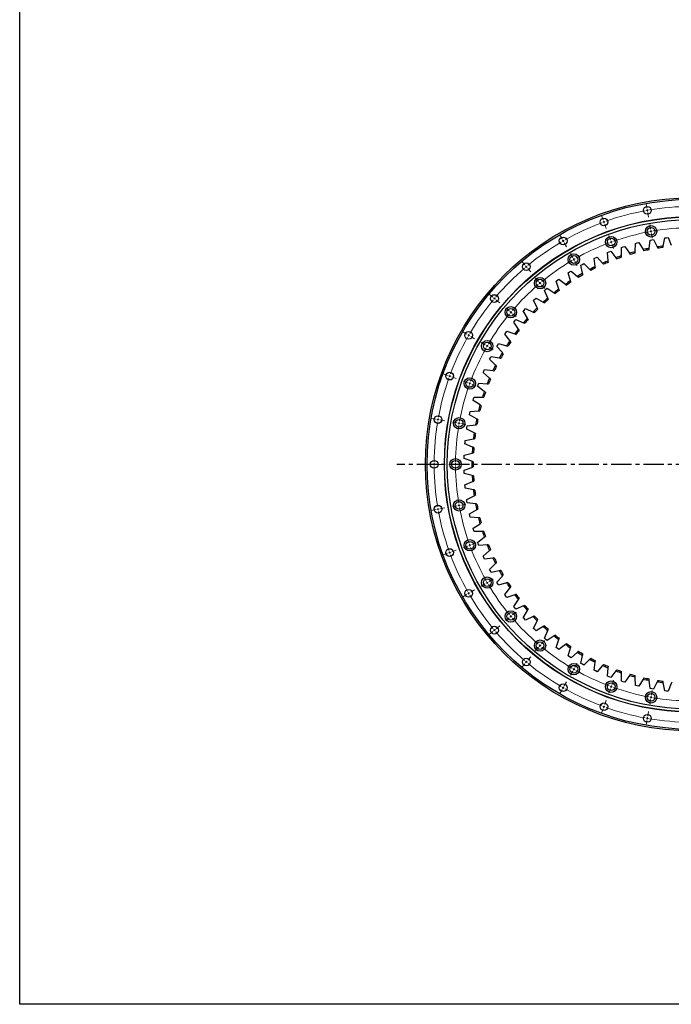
# Model space of a CAD drawing. Header units: millimetres. Extents: x 44 to 5794, y 5035 to 9433.
# Tile 1 of 10: x 44 to 1476, y 5035 to 7199. Entities that reach past the tile are written whole.
import ezdxf

# ---------------------------------------------------------------- set-up
doc = ezdxf.new("R2010")
doc.units = ezdxf.units.MM
doc.header["$LTSCALE"] = 20
doc.linetypes.add('CENTER', pattern=[10.16, 6.35, -1.27, 1.27, -1.27])

msp = doc.modelspace()

# ---------------------------------------------------------------- linework, layer by layer
at = {"color": 7, "linetype": 'Continuous', "lineweight": 25}
for p, q in [((1466.5, 6805.4), (1466.5, 6805.4)), ((1401.5, 6708.8), (1405.1, 6709.6)), ((1405.1, 6709.6), (1414.4, 6694)), ((1427.5, 6696.8), (1429.6, 6714.9)), ((1429.6, 6714.9), (1433.2, 6715.5)), ((1433.2, 6715.5), (1436.9, 6716.2)), ((1436.9, 6716.2), (1445.2, 6699.9)), ((1458.5, 6701.9), (1461.7, 6719.8)), ((1461.7, 6719.8), (1465.4, 6720.3)), ((1465.4, 6720.3), (1469, 6720.6)), ((1469, 6720.6), (1476.2, 6703.9)), ((1336.2, 6687.7), (1339.6, 6689.1)), ((1337.7, 6669.6), (1336.2, 6687.7)), ((1339.6, 6689.1), (1343.1, 6690.4)), ((1343.1, 6690.4), (1354.3, 6676.1)), ((1366.7, 6698.8), (1370.2, 6699.9)), ((1367, 6680.6), (1366.7, 6698.8)), ((1370.2, 6699.9), (1373.8, 6701)), ((1373.8, 6701), (1384.1, 6686)), ((1397, 6689.6), (1397.9, 6707.8)), ((1397.9, 6707.8), (1401.5, 6708.8)), ((1306.5, 6674.7), (1309.8, 6676.3)), ((1309.1, 6656.7), (1306.5, 6674.7)), ((1309.8, 6676.3), (1313.1, 6677.8)), ((1313.1, 6677.8), (1325.3, 6664.3)), ((1249.8, 6643.1), (1252.9, 6645.1)), ((1252.9, 6645.1), (1256, 6647)), ((1256, 6647), (1269.8, 6635.1)), ((1277.6, 6659.8), (1280.8, 6661.6)), ((1281.4, 6642), (1277.6, 6659.8)), ((1280.8, 6661.6), (1284.1, 6663.4)), ((1284.1, 6663.4), (1297.1, 6650.6)), ((1223.1, 6624.6), (1226.1, 6626.8)), ((1229.2, 6607.4), (1223.1, 6624.6)), ((1226.1, 6626.8), (1229.1, 6628.9)), ((1229.1, 6628.9), (1243.6, 6617.9)), ((1254.7, 6625.5), (1249.8, 6643.1)), ((1197.7, 6604.4), (1200.5, 6606.8)), ((1204.8, 6587.6), (1197.7, 6604.4)), ((1200.5, 6606.8), (1203.3, 6609.1)), ((1203.3, 6609.1), (1218.6, 6599.1)), ((1173.6, 6582.6), (1176.3, 6585.1)), ((1181.8, 6566.3), (1173.6, 6582.6)), ((1176.3, 6585.1), (1179, 6587.6)), ((1179, 6587.6), (1194.8, 6578.7)), ((1151, 6559.3), (1153.5, 6562)), ((1160.3, 6543.6), (1151, 6559.3)), ((1153.5, 6562), (1156, 6564.7)), ((1156, 6564.7), (1172.4, 6556.7)), ((1130, 6534.5), (1132.3, 6537.4)), ((1132.3, 6537.4), (1134.6, 6540.3)), ((1134.6, 6540.3), (1151.5, 6533.4)), ((1112.7, 6511.5), (1114.8, 6514.5)), ((1114.8, 6514.5), (1132.1, 6508.7)), ((1140.2, 6519.5), (1130, 6534.5)), ((1110.6, 6508.5), (1112.7, 6511.5)), ((1121.8, 6494.1), (1110.6, 6508.5)), ((1092.9, 6481.3), (1094.8, 6484.4)), ((1105, 6467.6), (1092.9, 6481.3)), ((1094.8, 6484.4), (1096.7, 6487.5)), ((1096.7, 6487.5), (1114.4, 6482.9)), ((1077, 6452.9), (1078.7, 6456.2)), ((1090, 6440.1), (1077, 6452.9)), ((1078.7, 6456.2), (1080.5, 6459.4)), ((1080.5, 6459.4), (1098.3, 6456)), ((1064.5, 6427), (1066, 6430.4)), ((1066, 6430.4), (1084.1, 6428)), ((1063, 6423.6), (1064.5, 6427)), ((1076.8, 6411.7), (1063, 6423.6)), ((1050.9, 6393.5), (1052.2, 6397)), ((1065.4, 6382.5), (1050.9, 6393.5)), ((1052.2, 6397), (1053.5, 6400.4)), ((1053.5, 6400.4), (1071.7, 6399.3)), ((1040.8, 6362.6), (1041.9, 6366.2)), ((1056, 6352.6), (1040.8, 6362.6)), ((1041.9, 6366.2), (1042.9, 6369.7)), ((1042.9, 6369.7), (1061.2, 6369.7)), ((1032.7, 6331.2), (1033.5, 6334.8)), ((1048.5, 6322.1), (1032.7, 6331.2)), ((1033.5, 6334.8), (1034.4, 6338.4)), ((1034.4, 6338.4), (1052.6, 6339.6)), ((1026.7, 6299.3), (1027.3, 6302.9)), ((1043.1, 6291.3), (1026.7, 6299.3)), ((1027.3, 6302.9), (1027.9, 6306.6)), ((1027.9, 6306.6), (1045.9, 6308.9)), ((1023.5, 6274.4), (1041.3, 6277.9)), ((1022.7, 6267.1), (1023.1, 6270.7)), ((1039.6, 6260.1), (1022.7, 6267.1)), ((1023.1, 6270.7), (1023.5, 6274.4)), ((1020.9, 6234.6), (1021, 6238.3)), ((1038.1, 6228.8), (1020.9, 6234.6)), ((1021, 6238.3), (1021.1, 6242)), ((1021.1, 6242), (1038.7, 6246.7)), ((1020.9, 6209.5), (1038.1, 6215.4)), ((1021, 6205.9), (1020.9, 6209.5)), ((1021.1, 6202.2), (1021, 6205.9)), ((1038.7, 6197.5), (1021.1, 6202.2)), ((1022.7, 6177.1), (1039.6, 6184.1)), ((1023.1, 6173.4), (1022.7, 6177.1)), ((1023.5, 6169.8), (1023.1, 6173.4)), ((1041.3, 6166.2), (1023.5, 6169.8)), ((1026.7, 6144.9), (1043.1, 6152.9)), ((1027.3, 6141.2), (1026.7, 6144.9)), ((1027.9, 6137.6), (1027.3, 6141.2)), ((1045.9, 6135.2), (1027.9, 6137.6)), ((1032.7, 6113), (1048.5, 6122)), ((1033.5, 6109.4), (1032.7, 6113)), ((1034.4, 6105.8), (1033.5, 6109.4)), ((1052.6, 6104.6), (1034.4, 6105.8)), ((1040.8, 6081.5), (1056, 6091.6)), ((1041.9, 6078), (1040.8, 6081.5)), ((1042.9, 6074.5), (1041.9, 6078)), ((1061.2, 6074.4), (1042.9, 6074.5)), ((1050.9, 6050.7), (1065.4, 6061.7)), ((1052.2, 6047.2), (1050.9, 6050.7)), ((1053.5, 6043.8), (1052.2, 6047.2)), ((1071.7, 6044.9), (1053.5, 6043.8)), ((1063, 6020.5), (1076.8, 6032.5)), ((1064.5, 6017.2), (1063, 6020.5)), ((1066, 6013.8), (1064.5, 6017.2)), ((1084.1, 6016.1), (1066, 6013.8)), ((1077, 5991.2), (1090, 6004)), ((1078.7, 5988), (1077, 5991.2)), ((1080.5, 5984.7), (1078.7, 5988)), ((1098.3, 5988.2), (1080.5, 5984.7)), ((1092.9, 5962.9), (1105, 5976.5)), ((1094.8, 5959.8), (1092.9, 5962.9)), ((1096.7, 5956.6), (1094.8, 5959.8)), ((1114.4, 5961.3), (1096.7, 5956.6)), ((1110.6, 5935.7), (1121.8, 5950.1)), ((1112.7, 5932.7), (1110.6, 5935.7)), ((1114.8, 5929.7), (1112.7, 5932.7)), ((1132.1, 5935.4), (1114.8, 5929.7)), ((1130, 5909.6), (1140.2, 5924.7)), ((1132.3, 5906.8), (1130, 5909.6)), ((1151.5, 5910.8), (1134.6, 5903.9)), ((1134.6, 5903.9), (1132.3, 5906.8)), ((1151, 5884.9), (1160.3, 5900.6)), ((1172.4, 5887.5), (1156, 5879.5)), ((1153.5, 5882.2), (1151, 5884.9)), ((1156, 5879.5), (1153.5, 5882.2)), ((1173.6, 5861.6), (1181.8, 5877.9)), ((1194.8, 5865.5), (1179, 5856.5)), ((1176.3, 5859), (1173.6, 5861.6)), ((1179, 5856.5), (1176.3, 5859)), ((1197.7, 5839.8), (1204.8, 5856.6)), ((1218.6, 5845.1), (1203.3, 5835.1)), ((1200.5, 5837.4), (1197.7, 5839.8)), ((1203.3, 5835.1), (1200.5, 5837.4)), ((1223.1, 5819.6), (1229.2, 5836.8)), ((1243.6, 5826.2), (1229.1, 5815.3)), ((1226.1, 5817.4), (1223.1, 5819.6)), ((1229.1, 5815.3), (1226.1, 5817.4)), ((1249.8, 5801.1), (1254.7, 5818.6)), ((1252.9, 5799.1), (1249.8, 5801.1)), ((1269.8, 5809), (1256, 5797.1)), ((1277.6, 5784.4), (1281.4, 5802.2)), ((1256, 5797.1), (1252.9, 5799.1)), ((1280.8, 5782.6), (1277.6, 5784.4)), ((1284.1, 5780.8), (1280.8, 5782.6)), ((1297.1, 5793.6), (1284.1, 5780.8)), ((1306.5, 5769.4), (1309.1, 5787.5)), ((1325.3, 5779.9), (1313.1, 5766.3)), ((1309.8, 5767.9), (1306.5, 5769.4)), ((1313.1, 5766.3), (1309.8, 5767.9)), ((1336.2, 5756.4), (1337.7, 5774.6)), ((1354.3, 5768.1), (1343.1, 5753.8)), ((1366.7, 5745.4), (1367, 5763.6)), ((1384.1, 5758.2), (1373.8, 5743.2)), ((1339.6, 5755.1), (1336.2, 5756.4)), ((1343.1, 5753.8), (1339.6, 5755.1)), ((1370.2, 5744.2), (1366.7, 5745.4)), ((1373.8, 5743.2), (1370.2, 5744.2)), ((1397.9, 5736.3), (1397, 5754.5)), ((1401.5, 5735.4), (1397.9, 5736.3)), ((1405.1, 5734.6), (1401.5, 5735.4)), ((1414.4, 5750.2), (1405.1, 5734.6)), ((1429.6, 5729.3), (1427.5, 5747.4)), ((1445.2, 5744.2), (1436.9, 5728)), ((1461.7, 5724.4), (1458.5, 5742.3)), ((1476.2, 5740.3), (1469, 5723.5)), ((1433.2, 5728.6), (1429.6, 5729.3)), ((1436.9, 5728), (1433.2, 5728.6)), ((1465.4, 5723.9), (1461.7, 5724.4)), ((1469, 5723.5), (1465.4, 5723.9))]:
    msp.add_line(p, q, dxfattribs=at)
at = {"color": 0, "linetype": 'Continuous', "lineweight": 18}
for p, q in [((1422.8, 6785.4), (1421, 6795.2)), ((1423.6, 6780.5), (1423.2, 6782.9)), ((1423.6, 6780.5), (1424.1, 6778)), ((1424.5, 6775.6), (1426.2, 6765.7)), ((1326.5, 6759.6), (1323, 6769)), ((1328.2, 6754.9), (1327.3, 6757.2)), ((1328.2, 6754.9), (1329, 6752.5)), ((1329.9, 6750.2), (1333.3, 6740.8)), ((1430.9, 6739.1), (1429.2, 6749)), ((1431.8, 6734.2), (1431.4, 6736.7)), ((1431.8, 6734.2), (1432.2, 6731.7)), ((1236.1, 6717.5), (1231.1, 6726.1)), ((1238.6, 6713.1), (1237.3, 6715.3)), ((1238.6, 6713.1), (1239.8, 6711)), ((1342.5, 6715.4), (1339.1, 6724.8)), ((1344.2, 6710.7), (1343.4, 6713.1)), ((1344.2, 6710.7), (1345.1, 6708.4)), ((1432.7, 6729.3), (1434.4, 6719.4)), ((1241.1, 6708.8), (1246.1, 6700.1)), ((1346, 6706), (1349.4, 6696.6)), ((1154.4, 6660.3), (1148, 6667.9)), ((1259.6, 6676.8), (1254.6, 6685.4)), ((1262.1, 6672.4), (1260.8, 6674.6)), ((1262.1, 6672.4), (1263.3, 6670.3)), ((1264.6, 6668.1), (1269.6, 6659.4)), ((1157.6, 6656.4), (1156, 6658.4)), ((1157.6, 6656.4), (1159.2, 6654.5)), ((1160.8, 6652.6), (1167.3, 6644.9)), ((1184.6, 6624.3), (1178.2, 6631.9)), ((1187.8, 6620.4), (1186.2, 6622.3)), ((1187.8, 6620.4), (1189.4, 6618.5)), ((1191.1, 6616.6), (1197.5, 6608.9)), ((1083.9, 6589.8), (1076.3, 6596.2)), ((1087.7, 6586.5), (1085.8, 6588.2)), ((1087.7, 6586.5), (1089.7, 6584.9)), ((1091.6, 6583.3), (1099.2, 6576.9)), ((1119.9, 6559.6), (1112.3, 6566)), ((1123.7, 6556.3), (1121.8, 6557.9)), ((1123.7, 6556.3), (1125.7, 6554.7)), ((1127.6, 6553.1), (1135.2, 6546.7)), ((1026.7, 6508.1), (1018.1, 6513.1)), ((1031.1, 6505.6), (1028.9, 6506.8)), ((1031.1, 6505.6), (1033.2, 6504.3)), ((1035.4, 6503.1), (1044, 6498.1)), ((1067.4, 6484.6), (1058.8, 6489.6)), ((1071.8, 6482.1), (1069.6, 6483.3)), ((1071.8, 6482.1), (1073.9, 6480.8)), ((1076.1, 6479.6), (1084.7, 6474.6)), ((984.6, 6417.7), (975.2, 6421.1)), ((989.3, 6416), (986.9, 6416.9)), ((989.3, 6416), (991.6, 6415.2)), ((994, 6414.3), (1003.4, 6410.9)), ((1028.8, 6401.6), (1019.4, 6405.1)), ((1033.5, 6399.9), (1031.1, 6400.8)), ((1033.5, 6399.9), (1035.8, 6399.1)), ((1038.1, 6398.2), (1047.5, 6394.8)), ((958.8, 6321.4), (948.9, 6323.2)), ((963.7, 6320.5), (961.2, 6321)), ((963.7, 6320.5), (966.2, 6320.1)), ((968.6, 6319.7), (978.5, 6317.9)), ((1005.1, 6313.3), (995.2, 6315)), ((1010, 6312.4), (1007.5, 6312.8)), ((1010, 6312.4), (1012.5, 6312)), ((1014.9, 6311.5), (1024.8, 6309.8)), ((950.1, 6222.1), (940.1, 6222.1)), ((955.1, 6222.1), (952.6, 6222.1)), ((955.1, 6222.1), (957.6, 6222.1)), ((960.1, 6222.1), (970.1, 6222.1)), ((997.1, 6222.1), (987.1, 6222.1)), ((1002.1, 6222.1), (999.6, 6222.1)), ((1002.1, 6222.1), (1004.6, 6222.1)), ((1007.1, 6222.1), (1017.1, 6222.1)), ((968.6, 6124.5), (978.5, 6126.2)), ((1005.1, 6130.9), (995.2, 6129.2)), ((1010, 6131.8), (1007.5, 6131.4)), ((1010, 6131.8), (1012.5, 6132.2)), ((1014.9, 6132.7), (1024.8, 6134.4)), ((958.8, 6122.8), (948.9, 6121)), ((963.7, 6123.6), (961.2, 6123.2)), ((963.7, 6123.6), (966.2, 6124.1)), ((1028.8, 6042.5), (1019.4, 6039.1)), ((1033.5, 6044.2), (1031.1, 6043.4)), ((1033.5, 6044.2), (1035.8, 6045.1)), ((1038.1, 6045.9), (1047.5, 6049.4)), ((984.6, 6026.5), (975.2, 6023)), ((989.3, 6028.2), (986.9, 6027.3)), ((989.3, 6028.2), (991.6, 6029)), ((994, 6029.9), (1003.4, 6033.3)), ((1067.4, 5959.6), (1058.8, 5954.6)), ((1071.8, 5962.1), (1069.6, 5960.8)), ((1071.8, 5962.1), (1073.9, 5963.3)), ((1076.1, 5964.6), (1084.7, 5969.6)), ((1026.7, 5936.1), (1018.1, 5931.1)), ((1031.1, 5938.6), (1028.9, 5937.3)), ((1031.1, 5938.6), (1033.2, 5939.8)), ((1035.4, 5941.1), (1044, 5946.1)), ((1123.7, 5887.8), (1121.8, 5886.2)), ((1123.7, 5887.8), (1125.7, 5889.4)), ((1127.6, 5891.1), (1135.2, 5897.5)), ((1091.6, 5860.8), (1099.2, 5867.3)), ((1119.9, 5884.6), (1112.3, 5878.2)), ((1083.9, 5854.4), (1076.3, 5848)), ((1087.7, 5857.6), (1085.8, 5856)), ((1087.7, 5857.6), (1089.7, 5859.2)), ((1187.8, 5823.7), (1186.2, 5821.8)), ((1187.8, 5823.7), (1189.4, 5825.7)), ((1191.1, 5827.6), (1197.5, 5835.2)), ((1184.6, 5819.9), (1178.2, 5812.3)), ((1154.4, 5783.9), (1148, 5776.3)), ((1157.6, 5787.7), (1156, 5785.8)), ((1157.6, 5787.7), (1159.2, 5789.7)), ((1160.8, 5791.6), (1167.3, 5799.2)), ((1264.6, 5776.1), (1269.6, 5784.7)), ((1259.6, 5767.4), (1254.6, 5758.8)), ((1262.1, 5771.8), (1260.8, 5769.6)), ((1262.1, 5771.8), (1263.3, 5773.9)), ((1241.1, 5735.4), (1246.1, 5744)), ((1344.2, 5733.4), (1345.1, 5735.8)), ((1346, 5738.1), (1349.4, 5747.5)), ((1236.1, 5726.7), (1231.1, 5718.1)), ((1238.6, 5731.1), (1237.3, 5728.9)), ((1238.6, 5731.1), (1239.8, 5733.2)), ((1342.5, 5728.8), (1339.1, 5719.4)), ((1344.2, 5733.4), (1343.4, 5731.1)), ((1432.7, 5714.9), (1434.4, 5724.8)), ((1329.9, 5694), (1333.3, 5703.4)), ((1430.9, 5705.1), (1429.2, 5695.2)), ((1431.8, 5710), (1431.4, 5707.5)), ((1431.8, 5710), (1432.2, 5712.5)), ((1326.5, 5684.6), (1323, 5675.2)), ((1328.2, 5689.3), (1327.3, 5686.9)), ((1328.2, 5689.3), (1329, 5691.6)), ((1424.5, 5668.6), (1426.2, 5678.5)), ((1422.8, 5658.8), (1421, 5648.9)), ((1423.6, 5663.7), (1423.2, 5661.2)), ((1423.6, 5663.7), (1424.1, 5666.2))]:
    msp.add_line(p, q, dxfattribs=at)
at = {"linetype": 'CENTER', "ltscale": 0.35}
msp.add_line((2170.8, 6222.1), (873.4, 6222.1), dxfattribs=at)
msp.add_lwpolyline([(44.4, 9433.1), (5794.3, 9433.1), (5794.3, 5035.3), (44.4, 5035.3)], close=True)
at = {"color": 7, "linetype": 'Continuous', "lineweight": 25}
for centre, radius in [((1522.1, 6222.1), 586), ((1522.1, 6222.1), 582.5), ((1423.6, 6780.5), 8.5), ((1522.1, 6222.1), 544.5), ((1522.1, 6222.1), 544), ((1522.1, 6222.1), 538), ((1328.2, 6754.9), 8.5), ((1431.8, 6734.2), 12.5), ((1431.8, 6734.2), 8.5), ((1238.6, 6713.1), 8.5), ((1344.2, 6710.7), 12.5), ((1344.2, 6710.7), 8.5), ((1262.1, 6672.4), 12.5), ((1262.1, 6672.4), 8.5), ((1157.6, 6656.4), 8.5), ((1187.8, 6620.4), 12.5), ((1187.8, 6620.4), 8.5), ((1087.7, 6586.5), 8.5), ((1123.7, 6556.3), 12.5), ((1123.7, 6556.3), 8.5), ((1031.1, 6505.6), 8.5), ((1071.8, 6482.1), 12.5), ((1071.8, 6482.1), 8.5), ((989.3, 6416), 8.5), ((1033.5, 6399.9), 12.5), ((1033.5, 6399.9), 8.5), ((963.7, 6320.5), 8.5), ((1010, 6312.4), 12.5), ((1010, 6312.4), 8.5), ((1002.1, 6222.1), 12.5), ((955.1, 6222.1), 8.5), ((1002.1, 6222.1), 8.5), ((963.7, 6123.6), 8.5), ((1010, 6131.8), 12.5), ((1010, 6131.8), 8.5), ((1033.5, 6044.2), 12.5), ((1033.5, 6044.2), 8.5), ((989.3, 6028.2), 8.5), ((1071.8, 5962.1), 12.5), ((1071.8, 5962.1), 8.5), ((1031.1, 5938.6), 8.5), ((1123.7, 5887.8), 12.5), ((1123.7, 5887.8), 8.5), ((1087.7, 5857.6), 8.5), ((1187.8, 5823.7), 12.5), ((1187.8, 5823.7), 8.5), ((1157.6, 5787.7), 8.5), ((1262.1, 5771.8), 12.5), ((1262.1, 5771.8), 8.5), ((1238.6, 5731.1), 8.5), ((1344.2, 5733.4), 12.5), ((1344.2, 5733.4), 8.5), ((1431.8, 5710), 12.5), ((1431.8, 5710), 8.5), ((1328.2, 5689.3), 8.5), ((1423.6, 5663.7), 8.5)]:
    msp.add_circle(centre, radius, dxfattribs=at)
at = {"color": 0, "linetype": 'Continuous', "lineweight": 18}
for radius, start, end in [(567, 100.5053, 109.4947), (567, 100, 100.2526), (567, 99.7474, 100), (567, 90.5053, 99.4947), (567, 110.5053, 119.4947), (567, 110, 110.2526), (567, 109.7474, 110), (520, 100.5509, 109.4491), (520, 100, 100.2755), (520, 99.7245, 100), (520, 90.5509, 99.4491), (567, 120.5053, 129.4947), (567, 120, 120.2526), (567, 119.7474, 120), (520, 110.5509, 119.4491), (520, 110, 110.2755), (520, 109.7245, 110), (520, 120.5509, 129.4491), (520, 120, 120.2755), (520, 119.7245, 120), (567, 130.5053, 139.4947), (567, 130, 130.2526), (567, 129.7474, 130), (520, 130.5509, 139.4491), (520, 130, 130.2755), (520, 129.7245, 130), (567, 140.5053, 149.4947), (567, 140, 140.2526), (567, 139.7474, 140), (520, 139.7245, 140), (520, 140.5509, 149.4491), (520, 140, 140.2755), (567, 150.5053, 159.4947), (567, 150, 150.2526), (567, 149.7474, 150), (520, 150.5509, 159.4491), (520, 150, 150.2755), (520, 149.7245, 150), (567, 160.5053, 169.4947), (567, 160, 160.2526), (567, 159.7474, 160), (520, 160.5509, 169.4491), (520, 160, 160.2755), (520, 159.7245, 160), (567, 170, 170.2526), (567, 169.7474, 170), (567, 170.5053, 179.4947), (520, 170.5509, 179.4491), (520, 170, 170.2755), (520, 169.7245, 170), (567, 179.7474, 180), (567, 180, 180.2526), (567, 180.5053, 189.4947), (520, 179.7245, 180), (520, 180, 180.2755), (520, 180.5509, 189.4491), (567, 189.7474, 190), (520, 189.7245, 190), (520, 190, 190.2755), (520, 190.5509, 199.4491), (567, 190, 190.2526), (567, 190.5053, 199.4947), (520, 199.7245, 200), (520, 200, 200.2755), (520, 200.5509, 209.4491), (567, 199.7474, 200), (567, 200, 200.2526), (567, 200.5053, 209.4947), (520, 209.7245, 210), (520, 210, 210.2755), (520, 210.5509, 219.4491), (567, 209.7474, 210), (567, 210, 210.2526), (567, 210.5053, 219.4947), (520, 219.7245, 220), (520, 220, 220.2755), (520, 220.5509, 229.4491), (567, 219.7474, 220), (567, 220, 220.2526), (567, 220.5053, 229.4947), (520, 229.7245, 230), (520, 230, 230.2755), (520, 230.5509, 239.4491), (567, 229.7474, 230), (567, 230, 230.2526), (567, 230.5053, 239.4947), (520, 239.7245, 240), (520, 240, 240.2755), (520, 240.5509, 249.4491), (567, 239.7474, 240), (567, 240, 240.2526), (567, 240.5053, 249.4947), (520, 249.7245, 250), (520, 250, 250.2755), (520, 250.5509, 259.4491), (520, 259.7245, 260), (520, 260, 260.2755), (520, 260.5509, 269.4491), (567, 249.7474, 250), (567, 250, 250.2526), (567, 250.5053, 259.4947), (567, 259.7474, 260), (567, 260, 260.2526), (567, 260.5053, 269.4947)]:
    msp.add_arc((1522.1, 6222.1), radius, start, end, dxfattribs=at)
at = {"color": 7, "linetype": 'Continuous', "lineweight": 25}
for radius, start, end in [(484, 104.9771, 106.5693), (484, 101.2658, 102.8579), (481, 101.3811, 102.7426), (484, 97.5544, 99.1466), (481, 97.6697, 99.0313), (484, 112.3998, 113.992), (481, 112.5151, 113.8767), (484, 108.6885, 110.2806), (481, 108.8038, 110.1653), (481, 105.0924, 106.454), (484, 116.1111, 117.7033), (481, 116.2264, 117.588), (484, 123.5338, 125.126), (481, 123.6491, 125.0107), (484, 119.8225, 121.4146), (481, 119.9378, 121.2993), (484, 127.2452, 128.8373), (481, 127.3605, 128.722), (484, 130.9565, 132.5487), (481, 131.0718, 132.4334), (484, 134.6678, 136.26), (481, 134.7831, 136.1447), (484, 138.3792, 139.9713), (481, 138.4945, 139.856), (484, 142.0905, 143.6827), (481, 142.2058, 143.5674), (484, 145.8019, 147.394), (481, 145.9172, 147.2787), (484, 149.5132, 151.1054), (481, 149.6285, 150.9901), (484, 153.2245, 154.8167), (481, 153.3398, 154.7014), (484, 156.9359, 158.528), (481, 157.0512, 158.4127), (484, 160.6472, 162.2394), (481, 160.7625, 162.1241), (484, 164.3586, 165.9507), (481, 164.4739, 165.8354), (484, 168.0699, 169.6621), (481, 168.1852, 169.5468), (484, 171.7812, 173.3734), (481, 171.8965, 173.2581), (484, 175.4926, 177.0847), (481, 175.6079, 176.9694), (484, 179.2039, 180.7961), (481, 179.3192, 180.6808), (484, 182.9153, 184.5074), (481, 183.0306, 184.3921), (484, 186.6266, 188.2188), (481, 186.7419, 188.1035), (484, 190.3379, 191.9301), (481, 190.4532, 191.8148), (484, 194.0493, 195.6414), (481, 194.1646, 195.5261), (484, 197.7606, 199.3528), (481, 197.8759, 199.2375), (484, 201.472, 203.0641), (481, 201.5873, 202.9488), (481, 205.2986, 206.6602), (484, 205.1833, 206.7755), (484, 208.8946, 210.4868), (481, 209.0099, 210.3715), (484, 212.606, 214.1981), (481, 212.7213, 214.0828), (484, 216.3173, 217.9095), (481, 216.4326, 217.7942), (484, 220.0287, 221.6208), (481, 220.144, 221.5055), (484, 223.74, 225.3322), (481, 223.8553, 225.2169), (484, 227.4513, 229.0435), (481, 227.5666, 228.9282), (484, 231.1627, 232.7548), (481, 231.278, 232.6395), (484, 234.874, 236.4662), (481, 234.9893, 236.3509), (484, 238.5854, 240.1775), (481, 238.7007, 240.0622), (484, 242.2967, 243.8889), (481, 242.412, 243.7736), (484, 246.008, 247.6002), (481, 246.1233, 247.4849), (484, 249.7194, 251.3115), (481, 249.8347, 251.1962), (484, 253.4307, 255.0229), (481, 253.546, 254.9076), (484, 257.1421, 258.7342), (481, 257.2574, 258.6189), (484, 260.8534, 262.4456), (481, 260.9687, 262.3303)]:
    msp.add_arc((1522.1, 6222.1), radius, start, end, dxfattribs=at)
for points in [[(1396.8, 6686.5), (1396.9, 6687.5), (1397, 6688.6), (1397, 6689.6)], [(1414.4, 6694), (1414.9, 6693), (1415.5, 6692.1), (1416, 6691.2)], [(1427.2, 6693.6), (1427.3, 6694.7), (1427.4, 6695.7), (1427.5, 6696.8)], [(1445.2, 6699.9), (1445.6, 6699), (1446.1, 6698.1), (1446.6, 6697.1)], [(1457.9, 6698.8), (1458.1, 6699.8), (1458.3, 6700.9), (1458.5, 6701.9)], [(1337.9, 6666.4), (1337.8, 6667.5), (1337.7, 6668.5), (1337.7, 6669.6)], [(1354.3, 6676.1), (1355, 6675.3), (1355.6, 6674.4), (1356.3, 6673.6)], [(1367.1, 6677.4), (1367, 6678.5), (1367, 6679.5), (1367, 6680.6)], [(1384.1, 6686), (1384.7, 6685.1), (1385.3, 6684.3), (1385.9, 6683.4)], [(1297.1, 6650.6), (1297.8, 6649.9), (1298.6, 6649.1), (1299.3, 6648.4)], [(1309.5, 6653.6), (1309.4, 6654.6), (1309.2, 6655.7), (1309.1, 6656.7)], [(1325.3, 6664.3), (1326, 6663.5), (1326.7, 6662.7), (1327.4, 6661.9)], [(1255.6, 6622.5), (1255.3, 6623.5), (1255, 6624.5), (1254.7, 6625.5)], [(1269.8, 6635.1), (1270.6, 6634.5), (1271.4, 6633.8), (1272.2, 6633.1)], [(1282, 6638.9), (1281.8, 6639.9), (1281.6, 6641), (1281.4, 6642)], [(1230.2, 6604.4), (1229.9, 6605.4), (1229.5, 6606.4), (1229.2, 6607.4)], [(1243.6, 6617.9), (1244.4, 6617.3), (1245.3, 6616.7), (1246.1, 6616)], [(1206.1, 6584.7), (1205.7, 6585.7), (1205.2, 6586.6), (1204.8, 6587.6)], [(1218.6, 6599.1), (1219.4, 6598.5), (1220.3, 6597.9), (1221.2, 6597.4)], [(1183.3, 6563.5), (1182.8, 6564.4), (1182.3, 6565.4), (1181.8, 6566.3)], [(1194.8, 6578.7), (1195.7, 6578.1), (1196.6, 6577.6), (1197.5, 6577.1)], [(1161.9, 6540.8), (1161.3, 6541.8), (1160.8, 6542.7), (1160.3, 6543.6)], [(1172.4, 6556.7), (1173.4, 6556.3), (1174.3, 6555.8), (1175.2, 6555.3)], [(1142, 6516.9), (1141.4, 6517.7), (1140.8, 6518.6), (1140.2, 6519.5)], [(1151.5, 6533.4), (1152.5, 6533), (1153.4, 6532.6), (1154.4, 6532.2)], [(1123.7, 6491.6), (1123.1, 6492.5), (1122.4, 6493.3), (1121.8, 6494.1)], [(1132.1, 6508.7), (1133.1, 6508.4), (1134.1, 6508.1), (1135.1, 6507.7)], [(1114.4, 6482.9), (1115.4, 6482.6), (1116.4, 6482.4), (1117.4, 6482.1)], [(1098.3, 6456), (1099.4, 6455.8), (1100.4, 6455.6), (1101.4, 6455.4)], [(1107.1, 6465.3), (1106.4, 6466.1), (1105.7, 6466.9), (1105, 6467.6)], [(1084.1, 6428), (1085.1, 6427.9), (1086.2, 6427.8), (1087.2, 6427.6)], [(1092.2, 6437.9), (1091.5, 6438.7), (1090.7, 6439.4), (1090, 6440.1)], [(1079.2, 6409.6), (1078.4, 6410.3), (1077.6, 6411), (1076.8, 6411.7)], [(1071.7, 6399.3), (1072.7, 6399.2), (1073.8, 6399.1), (1074.8, 6399.1)], [(1061.2, 6369.7), (1062.2, 6369.7), (1063.3, 6369.7), (1064.3, 6369.7)], [(1067.9, 6380.6), (1067.1, 6381.2), (1066.3, 6381.8), (1065.4, 6382.5)], [(1058.6, 6350.8), (1057.8, 6351.4), (1056.9, 6352), (1056, 6352.6)], [(1051.3, 6320.6), (1050.4, 6321.1), (1049.5, 6321.6), (1048.5, 6322.1)], [(1052.6, 6339.6), (1053.6, 6339.7), (1054.7, 6339.7), (1055.7, 6339.8)], [(1045.9, 6308.9), (1047, 6309.1), (1048, 6309.2), (1049.1, 6309.4)], [(1041.3, 6277.9), (1042.4, 6278.1), (1043.4, 6278.4), (1044.4, 6278.6)], [(1045.9, 6289.9), (1044.9, 6290.4), (1044, 6290.8), (1043.1, 6291.3)], [(1042.5, 6258.9), (1041.5, 6259.3), (1040.6, 6259.7), (1039.6, 6260.1)], [(1038.7, 6246.7), (1039.7, 6247), (1040.7, 6247.2), (1041.8, 6247.5)], [(1041.1, 6227.8), (1040.1, 6228.1), (1039.1, 6228.5), (1038.1, 6228.8)], [(1038.1, 6215.4), (1039.1, 6215.7), (1040.1, 6216), (1041.1, 6216.4)], [(1041.8, 6196.7), (1040.7, 6196.9), (1039.7, 6197.2), (1038.7, 6197.5)], [(1039.6, 6184.1), (1040.6, 6184.5), (1041.5, 6184.9), (1042.5, 6185.3)], [(1044.4, 6165.6), (1043.4, 6165.8), (1042.4, 6166), (1041.3, 6166.2)], [(1043.1, 6152.9), (1044, 6153.4), (1044.9, 6153.8), (1045.9, 6154.3)], [(1049.1, 6134.8), (1048, 6135), (1047, 6135.1), (1045.9, 6135.2)], [(1048.5, 6122), (1049.5, 6122.6), (1050.4, 6123.1), (1051.3, 6123.6)], [(1055.7, 6104.4), (1054.7, 6104.5), (1053.6, 6104.5), (1052.6, 6104.6)], [(1056, 6091.6), (1056.9, 6092.2), (1057.8, 6092.8), (1058.6, 6093.3)], [(1064.3, 6074.4), (1063.3, 6074.4), (1062.2, 6074.4), (1061.2, 6074.4)], [(1065.4, 6061.7), (1066.3, 6062.3), (1067.1, 6063), (1067.9, 6063.6)], [(1074.8, 6045.1), (1073.8, 6045.1), (1072.7, 6045), (1071.7, 6044.9)], [(1076.8, 6032.5), (1077.6, 6033.2), (1078.4, 6033.9), (1079.2, 6034.5)], [(1087.2, 6016.5), (1086.2, 6016.4), (1085.1, 6016.3), (1084.1, 6016.1)], [(1090, 6004), (1090.7, 6004.8), (1091.5, 6005.5), (1092.2, 6006.3)], [(1101.4, 5988.8), (1100.4, 5988.6), (1099.4, 5988.4), (1098.3, 5988.2)], [(1105, 5976.5), (1105.7, 5977.3), (1106.4, 5978.1), (1107.1, 5978.9)], [(1117.4, 5962.1), (1116.4, 5961.8), (1115.4, 5961.5), (1114.4, 5961.3)], [(1121.8, 5950.1), (1122.4, 5950.9), (1123.1, 5951.7), (1123.7, 5952.5)], [(1135.1, 5936.4), (1134.1, 5936.1), (1133.1, 5935.8), (1132.1, 5935.4)], [(1140.2, 5924.7), (1140.8, 5925.6), (1141.4, 5926.5), (1142, 5927.3)], [(1154.4, 5912), (1153.4, 5911.6), (1152.5, 5911.2), (1151.5, 5910.8)], [(1160.3, 5900.6), (1160.8, 5901.5), (1161.3, 5902.4), (1161.9, 5903.3)], [(1175.2, 5888.8), (1174.3, 5888.4), (1173.4, 5887.9), (1172.4, 5887.5)], [(1181.8, 5877.9), (1182.3, 5878.8), (1182.8, 5879.7), (1183.3, 5880.7)], [(1197.5, 5867.1), (1196.6, 5866.6), (1195.7, 5866), (1194.8, 5865.5)], [(1204.8, 5856.6), (1205.2, 5857.5), (1205.7, 5858.5), (1206.1, 5859.5)], [(1221.2, 5846.8), (1220.3, 5846.2), (1219.4, 5845.7), (1218.6, 5845.1)], [(1229.2, 5836.8), (1229.5, 5837.8), (1229.9, 5838.8), (1230.2, 5839.8)], [(1246.1, 5828.1), (1245.3, 5827.5), (1244.4, 5826.9), (1243.6, 5826.2)], [(1254.7, 5818.6), (1255, 5819.7), (1255.3, 5820.7), (1255.6, 5821.7)], [(1272.2, 5811.1), (1271.4, 5810.4), (1270.6, 5809.7), (1269.8, 5809)], [(1281.4, 5802.2), (1281.6, 5803.2), (1281.8, 5804.2), (1282, 5805.3)], [(1299.3, 5795.8), (1298.6, 5795), (1297.8, 5794.3), (1297.1, 5793.6)], [(1309.1, 5787.5), (1309.2, 5788.5), (1309.4, 5789.6), (1309.5, 5790.6)], [(1327.4, 5782.3), (1326.7, 5781.5), (1326, 5780.7), (1325.3, 5779.9)], [(1337.7, 5774.6), (1337.7, 5775.7), (1337.8, 5776.7), (1337.9, 5777.8)], [(1356.3, 5770.6), (1355.6, 5769.7), (1355, 5768.9), (1354.3, 5768.1)], [(1367, 5763.6), (1367, 5764.7), (1367, 5765.7), (1367.1, 5766.8)], [(1385.9, 5760.8), (1385.3, 5759.9), (1384.7, 5759.1), (1384.1, 5758.2)], [(1397, 5754.5), (1397, 5755.6), (1396.9, 5756.6), (1396.8, 5757.7)], [(1416, 5752.9), (1415.5, 5752), (1414.9, 5751.1), (1414.4, 5750.2)], [(1427.5, 5747.4), (1427.4, 5748.5), (1427.3, 5749.5), (1427.2, 5750.5)], [(1446.6, 5747.1), (1446.1, 5746.1), (1445.6, 5745.2), (1445.2, 5744.2)], [(1458.5, 5742.3), (1458.3, 5743.3), (1458.1, 5744.4), (1457.9, 5745.4)], [(1477.5, 5743.2), (1477.1, 5742.2), (1476.7, 5741.2), (1476.2, 5740.3)]]:
    msp.add_open_spline(points, degree=3, dxfattribs=at)

doc.saveas('drawing.dxf')
